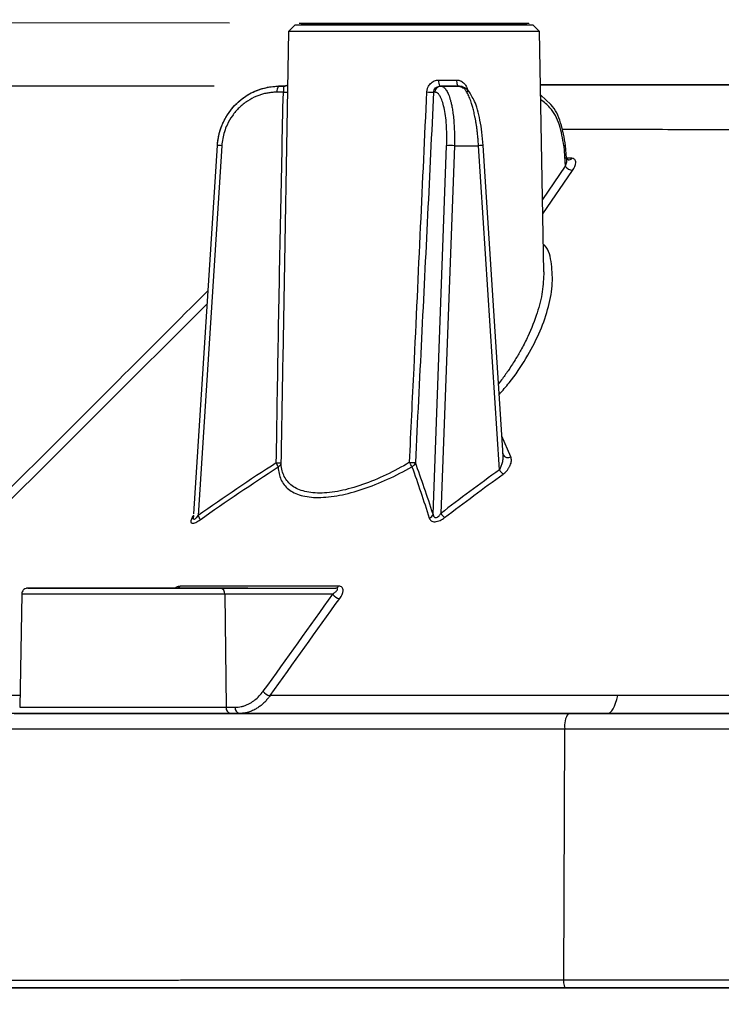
# Model space of a CAD drawing. Header units: millimetres. Extents: x 13 to 546, y 13 to 419.
# Tile 4 of 41: x 148 to 174, y 88 to 124. Entities that reach past the tile are written whole.
import ezdxf

# ---------------------------------------------------------------- set-up
doc = ezdxf.new("R2010")
doc.units = ezdxf.units.MM
doc.header["$LTSCALE"] = 2
doc.layers.add('DIMENSIONS', color=140, linetype='Continuous', lineweight=25)
doc.styles.add('SLDTEXTSTYLE0', font='TXT', dxfattribs={"width": 0.7})
doc.dimstyles.new('SLDDIMSTYLE0', dxfattribs={"dimtxt": 4.316016, "dimasz": 6.604, "dimexe": 0, "dimexo": 0.0625, "dimgap": 1.079004, "dimtad": 0, "dimtih": 1, "dimtoh": 1, "dimlfac": 0.875, "dimrnd": 1e-09, "dimzin": 12, "dimdsep": 46, "dimtxsty": 'SLDTEXTSTYLE0', "dimsah": 1, "dimcen": 0.09, "dimadec": 0, "dimazin": 3, "dimtfac": 1, "dimtofl": 0, "dimtmove": 0, "dimatfit": 3, "dimfxl": 0, "dimfrac": 2, "dimtolj": 1, "dimtzin": 12, "dimarcsym": 0})
doc.dimstyles.new('SLDDIMSTYLE1', dxfattribs={"dimtxt": 4.316016, "dimasz": 6.604, "dimexe": 0, "dimexo": 0.0625, "dimgap": 1.079004, "dimtad": 0, "dimtih": 1, "dimtoh": 1, "dimlfac": 0.875, "dimrnd": 1e-09, "dimzin": 12, "dimdsep": 46, "dimtxsty": 'SLDTEXTSTYLE0', "dimsah": 1, "dimcen": 0.09, "dimadec": 0, "dimazin": 3, "dimtfac": 1, "dimtmove": 0, "dimatfit": 0, "dimfxl": 0, "dimfrac": 2, "dimtolj": 1, "dimtzin": 12, "dimarcsym": 0})

# ---------------------------------------------------------------- blocks, each defined once
blk = doc.blocks.new('_D')
at = {"layer": 'DIMENSIONS'}
for p, q in [((155.629, 123.491), (75.18, 123.615)), ((81.53, 123.605), (81.515, 113.763)), ((75.09, 105.937), (73.641, 105.937)), ((73.641, 105.937), (73.641, 99.077)), ((87.915, 105.937), (89.365, 105.937)), ((89.365, 105.937), (89.365, 99.077)), ((73.641, 99.077), (75.09, 99.077)), ((89.365, 99.077), (87.915, 99.077)), ((81.476, 88.416), (81.491, 98.111)), ((133.605, 88.336), (75.126, 88.426))]:
    blk.add_line(p, q, dxfattribs=at)
for points in [[(81.53, 123.605), (80.504, 117.003), (82.536, 117)], [(81.476, 88.416), (82.502, 95.018), (80.47, 95.022)]]:
    blk.add_solid(points, dxfattribs=at)
at = {"layer": 'DIMENSIONS', "char_height": 4.2333, "attachment_point": 1, "style": 'SLDTEXTSTYLE0'}
for s, insert in [('30.8', (75.09, 112.36)), ('1.21', (75.09, 104.534))]:
    blk.add_mtext(s, dxfattribs=dict(at, insert=insert))
blk = doc.blocks.new('_D_1')
at = {"layer": 'DIMENSIONS'}
for p, q in [((126.233, 98.332), (126.233, 111.032)), ((174.907, 98.332), (119.883, 98.332)), ((174.907, 88.332), (119.883, 88.332)), ((126.233, 70.658), (126.233, 88.332)), ((98.388, 70.658), (96.938, 70.658)), ((96.938, 70.658), (96.938, 63.799)), ((111.213, 70.658), (112.662, 70.658)), ((112.662, 70.658), (112.662, 63.799)), ((118.994, 70.658), (126.233, 70.658)), ((96.938, 63.799), (98.388, 63.799)), ((112.662, 63.799), (111.213, 63.799))]:
    blk.add_line(p, q, dxfattribs=at)
for points in [[(126.233, 98.332), (127.249, 104.936), (125.217, 104.936)], [(126.233, 88.332), (125.217, 81.728), (127.249, 81.728)]]:
    blk.add_solid(points, dxfattribs=at)
at = {"layer": 'DIMENSIONS', "char_height": 4.2333, "attachment_point": 1, "style": 'SLDTEXTSTYLE0'}
for s, insert in [('8.8', (100.183, 77.082)), ('0.34', (98.388, 69.256))]:
    blk.add_mtext(s, dxfattribs=dict(at, insert=insert))
blk = doc.blocks.new('_D_2')
at = {"layer": 'DIMENSIONS'}
for p, q in [((155.071, 121.189), (97.789, 121.189)), ((104.139, 121.189), (104.139, 113.763)), ((97.726, 105.937), (96.277, 105.937)), ((96.277, 105.937), (96.277, 99.077)), ((110.551, 105.937), (112.001, 105.937)), ((112.001, 105.937), (112.001, 99.077)), ((96.277, 99.077), (97.726, 99.077)), ((112.001, 99.077), (110.551, 99.077)), ((104.139, 88.332), (104.139, 98.111)), ((133.602, 88.332), (97.789, 88.332))]:
    blk.add_line(p, q, dxfattribs=at)
for points in [[(104.139, 121.189), (103.123, 114.585), (105.155, 114.585)], [(104.139, 88.332), (105.155, 94.936), (103.123, 94.936)]]:
    blk.add_solid(points, dxfattribs=at)
at = {"layer": 'DIMENSIONS', "char_height": 4.2333, "attachment_point": 1, "style": 'SLDTEXTSTYLE0'}
for s, insert in [('28.7', (97.726, 112.36)), ('1.13', (97.726, 104.534))]:
    blk.add_mtext(s, dxfattribs=dict(at, insert=insert))

msp = doc.modelspace()

# ---------------------------------------------------------------- linework, layer by layer
for p, q in [((157.778, 123.189), (157.57, 111.253)), ((158.008, 123.411), (157.778, 123.189)), ((158.008, 123.411), (157.778, 123.19)), ((157.778, 123.19), (157.778, 123.189)), ((157.779, 123.19), (157.778, 123.19)), ((166.931, 123.189), (166.702, 123.411)), ((166.931, 123.19), (166.702, 123.411)), ((166.931, 123.19), (166.93, 123.19)), ((166.931, 123.189), (166.931, 123.19)), ((167.084, 114.426), (166.931, 123.189)), ((157.594, 120.973), (157.363, 120.973)), ((157.605, 121.19), (157.422, 121.19)), ((157.422, 121.19), (157.609, 121.19)), ((157.609, 121.189), (157.422, 121.189)), ((157.422, 121.189), (157.605, 121.189)), ((157.605, 121.189), (157.609, 121.189)), ((157.65, 121.193), (157.609, 121.189)), ((163.112, 120.972), (163.067, 120.972)), ((163.333, 121.189), (163.299, 121.189)), ((164.018, 121.189), (163.333, 121.189)), ((163.983, 121.189), (164.018, 121.189)), ((169.783, 121.247), (169.783, 121.247)), ((169.783, 121.247), (169.783, 121.247)), ((169.783, 121.247), (169.99, 121.247)), ((167.335, 120.52), (166.971, 120.869)), ((155.183, 119.026), (154.322, 105.613)), ((155.352, 119.023), (154.487, 105.543)), ((163.048, 105.6), (163.545, 119.023)), ((163.825, 119.023), (163.328, 105.621)), ((163.825, 119.023), (164.707, 119.023)), ((165.466, 107.205), (164.707, 119.023)), ((165.601, 107.735), (164.876, 119.026)), ((167.812, 119.023), (167.867, 118.273)), ((167.912, 118.572), (167.878, 119.028)), ((168.105, 118.567), (167.872, 118.565)), ((167.867, 118.273), (167.038, 117.064)), ((167.047, 116.537), (168.134, 118.122)), ((165.881, 107.685), (165.556, 108.435)), ((165.619, 107.723), (165.611, 107.719)), ((154.293, 105.531), (154.243, 105.411)), ((154.313, 105.473), (154.313, 105.473)), ((148.062, 102.679), (147.99, 98.556)), ((148.358, 102.903), (148.292, 102.903)), ((153.706, 102.903), (149.492, 102.903)), ((155.297, 102.903), (159.511, 102.903)), ((155.459, 102.679), (155.51, 98.556)), ((159.391, 102.679), (155.459, 102.679)), ((155.51, 98.556), (155.835, 98.556)), ((155.671, 98.332), (155.997, 98.332)), ((167.815, 88.62), (167.851, 97.77))]:
    msp.add_line(p, q)
at = {"flags": 128}
for points in [[(166.931, 123.189), (166.853, 123.189), (166.622, 123.189), (166.245, 123.189), (165.737, 123.189), (165.112, 123.189), (164.394, 123.189), (163.607, 123.189), (162.777, 123.189), (161.932, 123.189), (161.102, 123.189), (160.315, 123.189), (159.597, 123.189), (158.973, 123.189), (158.464, 123.189), (158.087, 123.189), (157.856, 123.189), (157.778, 123.189), (157.778, 123.189)], [(162.198, 123.411), (161.532, 123.411), (160.739, 123.411), (160.004, 123.411), (159.355, 123.411), (158.814, 123.411), (158.4, 123.411), (158.13, 123.411), (158.012, 123.411), (158.008, 123.411)], [(162.777, 123.411), (162.355, 123.411), (162.198, 123.411)], [(166.702, 123.411), (166.697, 123.411), (166.579, 123.411), (166.309, 123.411), (165.896, 123.411), (165.354, 123.411), (164.705, 123.411), (163.97, 123.411), (163.177, 123.411), (162.777, 123.411)], [(163.255, 121.414), (163.337, 121.414), (163.42, 121.414), (163.502, 121.414), (163.584, 121.414), (163.665, 121.414), (163.746, 121.414), (163.826, 121.414), (163.906, 121.414)], [(163.906, 121.414), (163.907, 121.37), (163.912, 121.327), (163.919, 121.289), (163.929, 121.255), (163.94, 121.227), (163.954, 121.206), (163.968, 121.193), (163.983, 121.189)], [(167.878, 119.028), (167.874, 119.028), (167.861, 119.027), (167.84, 119.025), (167.812, 119.023)], [(154.813, 113.254), (150.848, 109.301), (140.532, 99.017)], [(154.813, 113.254), (150.848, 109.301), (140.535, 99.021)], [(155.459, 102.679), (154.802, 102.679), (154.053, 102.679), (153.24, 102.679), (152.395, 102.679), (151.549, 102.679), (150.737, 102.679), (149.987, 102.679), (149.331, 102.679), (148.792, 102.679), (148.391, 102.679), (148.145, 102.679), (148.062, 102.679)], [(169.416, 98.332), (169.467, 98.343), (169.517, 98.374), (169.566, 98.427), (169.613, 98.501), (169.659, 98.594), (169.702, 98.706), (169.743, 98.836), (169.781, 98.982)], [(147.99, 98.556), (147.99, 98.556), (148.074, 98.556), (148.325, 98.556), (148.732, 98.556), (149.28, 98.556), (149.947, 98.556), (150.709, 98.556), (151.535, 98.556), (152.395, 98.556), (153.254, 98.556), (154.081, 98.556), (154.842, 98.556), (155.51, 98.556)], [(136.4, 97.771), (137.071, 97.771), (137.895, 97.771), (138.87, 97.771), (139.992, 97.771), (141.257, 97.77), (142.66, 97.77), (144.195, 97.77), (145.857, 97.77), (147.64, 97.77), (149.536, 97.77), (151.539, 97.77), (153.64, 97.77), (155.832, 97.77), (158.107, 97.77), (160.455, 97.77), (162.868, 97.77), (165.336, 97.77), (167.851, 97.77)], [(167.851, 97.77), (173.287, 97.77), (178.757, 97.77), (184.255, 97.77), (189.777, 97.77), (195.316, 97.77), (200.869, 97.77), (206.43, 97.77), (211.993, 97.77), (217.554, 97.77), (223.107, 97.77), (228.647, 97.77), (234.168, 97.77), (239.667, 97.77), (245.136, 97.77), (250.572, 97.77)]]:
    msp.add_lwpolyline(points, dxfattribs=at)
for centre, radius, start, end in [((163.574, 121.36), 0.324, 170.5377, 211.951), ((157.613, 121.021), 0.255, 138.6484, 190.8404), ((157.633, 122.913), 1.941, 268.8387, 273.1466), ((157.608, 121.412), 0.222, 270.071, 307.7149), ((157.608, 121.412), 0.223, 291.6001, 307.6678), ((163.097, 125.593), 4.62, 266.6138, 269.638), ((163.336, 120.965), 0.224, 90.9416, 178.0435), ((164.017, 120.972), 0.217, 47.5964, 89.8481), ((155.255, 118.215), 0.814, 83.132, 95.0512), ((163.685, 117.195), 1.833, 85.626, 94.3735), ((164.81, 117.881), 1.147, 86.6812, 95.1356), ((167.99, 118.638), 0.135, 260.3738, 328.3653), ((168.169, 118.493), 0.373, 216.107, 264.6994), ((165.777, 107.87), 0.213, 213.6916, 299.4128), ((166.059, 107.592), 0.708, 213.13, 229.5224), ((154.05, 105.23), 0.538, 17.4865, 35.6271), ((162.826, 105.662), 0.231, 292.2884, 344.4101), ((163.908, 106.021), 0.704, 214.5477, 231.4786), ((154.179, 105.549), 0.152, 295.1174, 333.9831), ((153.702, 103.069), 0.166, 271.4864, 322.5748), ((155.258, 102.704), 0.203, 352.7, 78.7741), ((159.708, 102.902), 0.388, 215.1965, 260.9528), ((159.501, 103.022), 0.119, 274.8281, 333.2856), ((157.169, 99.365), 0.387, 215.2058, 261.3293), ((155.711, 98.531), 0.203, 172.7, 258.7741), ((156.036, 98.531), 0.203, 172.7, 258.7741), ((168.562, 97.901), 0.723, 143.4751, 190.4406)]:
    msp.add_arc(centre, radius, start, end)
for points, knots in [([(162.355, 123.475), (162.08, 123.475), (161.532, 123.475), (160.741, 123.475), (160.013, 123.475), (159.374, 123.475), (158.851, 123.475), (158.457, 123.475), (158.232, 123.475), (158.139, 123.475), (158.167, 123.475), (158.168, 123.475)], [0, 0, 0, 0, 0.124734, 0.249468, 0.374202, 0.498936, 0.62367, 0.748404, 0.873138, 0.997872, 1, 1, 1, 1]), ([(159.926, 123.476), (159.962, 123.476), (160.035, 123.476), (160.598, 123.476), (161.354, 123.476), (161.937, 123.476), (162.202, 123.476)], [0, 0, 0, 0, 0.2606907, 0.5213814, 0.7820721, 1, 1, 1, 1]), ([(162.355, 123.475), (162.507, 123.475), (162.812, 123.475), (163.266, 123.475), (163.698, 123.475), (164.083, 123.475), (164.399, 123.475), (164.622, 123.475), (164.755, 123.475), (164.797, 123.475), (164.755, 123.475), (164.622, 123.475), (164.399, 123.475), (164.084, 123.475), (163.698, 123.475), (163.266, 123.475), (162.813, 123.475), (162.355, 123.475), (161.897, 123.475), (161.443, 123.475), (161.011, 123.475), (160.626, 123.475), (160.31, 123.475), (160.087, 123.475), (159.954, 123.475), (159.912, 123.475), (159.954, 123.475), (160.087, 123.475), (160.31, 123.475), (160.626, 123.475), (161.011, 123.475), (161.443, 123.475), (161.897, 123.475), (162.202, 123.475), (162.355, 123.475)], [0, 0, 0, 0, 0.029991, 0.060002, 0.092481, 0.125, 0.157479, 0.189998, 0.219979, 0.25, 0.279981, 0.310002, 0.342481, 0.375, 0.407479, 0.439998, 0.469979, 0.5, 0.529981, 0.560002, 0.592481, 0.625, 0.657479, 0.689998, 0.719979, 0.75, 0.779981, 0.810002, 0.842481, 0.875, 0.907479, 0.939998, 0.969989, 1, 1, 1, 1]), ([(166.541, 123.475), (166.542, 123.475), (166.57, 123.475), (166.477, 123.475), (166.252, 123.475), (165.859, 123.475), (165.335, 123.475), (164.696, 123.475), (163.968, 123.475), (163.177, 123.475), (162.629, 123.475), (162.355, 123.475)], [0, 0, 0, 0, 0.002141, 0.126874, 0.251606, 0.376338, 0.501071, 0.625803, 0.750535, 0.875268, 1, 1, 1, 1]), ([(162.507, 123.476), (162.772, 123.476), (163.355, 123.476), (164.111, 123.476), (164.674, 123.476), (164.747, 123.476), (164.783, 123.476)], [0, 0, 0, 0, 0.217928, 0.478619, 0.739309, 1, 1, 1, 1]), ([(162.824, 120.98), (162.825, 121), (162.828, 121.038), (162.842, 121.094), (162.875, 121.184), (162.934, 121.272), (163.021, 121.344), (163.094, 121.383), (163.173, 121.409), (163.228, 121.412), (163.255, 121.414)], [0, 0, 0, 0, 0.085114, 0.170019, 0.256023, 0.506936, 0.630626, 0.754885, 0.878405, 1, 1, 1, 1]), ([(163.906, 121.414), (163.923, 121.413), (163.958, 121.412), (164.009, 121.4), (164.066, 121.379), (164.128, 121.344), (164.209, 121.272), (164.269, 121.176), (164.305, 121.067), (164.31, 121.009), (164.313, 120.98)], [0, 0, 0, 0, 0.081149, 0.162415, 0.245234, 0.369186, 0.492875, 0.744094, 0.872687, 1, 1, 1, 1]), ([(155.191, 119.024), (155.209, 119.313), (155.28, 119.598), (155.521, 120.124), (155.689, 120.363), (156.1, 120.761), (156.341, 120.92), (156.863, 121.134), (157.142, 121.19), (157.422, 121.19)], [0, 0, 0, 0, 0.25, 0.25, 0.5, 0.5, 0.75, 0.75, 1, 1, 1, 1]), ([(155.191, 119.023), (155.195, 119.079), (155.204, 119.188), (155.232, 119.348), (155.268, 119.501), (155.313, 119.645), (155.364, 119.78), (155.421, 119.907), (155.483, 120.025), (155.547, 120.135), (155.615, 120.236), (155.684, 120.329), (155.754, 120.413), (155.824, 120.491), (155.941, 120.609), (156.116, 120.758), (156.36, 120.917), (156.618, 121.04), (156.884, 121.126), (157.153, 121.179), (157.333, 121.186), (157.422, 121.189)], [0, 0, 0, 0, 0.048338, 0.095034, 0.140088, 0.183499, 0.225269, 0.265396, 0.303881, 0.340723, 0.375924, 0.409482, 0.441397, 0.471671, 0.500302, 0.587142, 0.672556, 0.756546, 0.839115, 0.920266, 1, 1, 1, 1]), ([(157.363, 120.973), (157.312, 120.971), (157.212, 120.969), (157.061, 120.951), (156.913, 120.922), (156.767, 120.881), (156.553, 120.802), (156.28, 120.659), (155.98, 120.416), (155.726, 120.121), (155.553, 119.819), (155.443, 119.536), (155.378, 119.283), (155.361, 119.11), (155.352, 119.023)], [0, 0, 0, 0, 0.050262, 0.100105, 0.149819, 0.199698, 0.250033, 0.374819, 0.499837, 0.624684, 0.749765, 0.833351, 0.916311, 1, 1, 1, 1]), ([(157.338, 107.466), (157.362, 108.974), (157.411, 111.984), (157.497, 116.486), (157.561, 119.48), (157.594, 120.973)], [0, 0, 0, 0, 0.335061, 0.668394, 1, 1, 1, 1]), ([(157.609, 121.189), (157.601, 121.189), (157.598, 121.166), (157.595, 121.087), (157.595, 121.031), (157.594, 120.973)], [0, 0, 0, 0, 0.5, 0.5, 1, 1, 1, 1]), ([(157.744, 121.229), (157.742, 121.228), (157.737, 121.226), (157.726, 121.222), (157.697, 121.206), (157.665, 121.197), (157.649, 121.193)], [0, 0, 0, 0, 0.120822, 0.223305, 0.608931, 1, 1, 1, 1]), ([(162.355, 110.912), (162.436, 112.632), (162.594, 115.988), (162.748, 119.344), (162.824, 120.98)], [0, 0, 0, 0, 0.512362, 1, 1, 1, 1]), ([(163.067, 120.972), (162.995, 119.481), (162.85, 116.49), (162.629, 111.991), (162.479, 108.983), (162.404, 107.476)], [0, 0, 0, 0, 0.331554, 0.664887, 1, 1, 1, 1]), ([(163.067, 120.972), (163.07, 121.031), (163.097, 121.087), (163.183, 121.166), (163.241, 121.189), (163.299, 121.189)], [0, 0, 0, 0, 0.5, 0.5, 1, 1, 1, 1]), ([(163.545, 119.023), (163.547, 119.075), (163.55, 119.179), (163.551, 119.333), (163.549, 119.484), (163.544, 119.633), (163.532, 119.849), (163.505, 120.121), (163.453, 120.416), (163.385, 120.659), (163.313, 120.818), (163.243, 120.912), (163.179, 120.963), (163.135, 120.969), (163.112, 120.972)], [0, 0, 0, 0, 0.050331, 0.100239, 0.150015, 0.199951, 0.250337, 0.375215, 0.500266, 0.625081, 0.75007, 0.833567, 0.916424, 1, 1, 1, 1]), ([(163.299, 121.189), (163.357, 121.189), (163.473, 121.189), (163.645, 121.189), (163.815, 121.189), (163.927, 121.189), (163.983, 121.189)], [0, 0, 0, 0, 0.2501686, 0.5, 0.7498314, 1, 1, 1, 1]), ([(163.333, 121.189), (163.347, 121.188), (163.376, 121.186), (163.418, 121.167), (163.459, 121.136), (163.5, 121.093), (163.54, 121.036), (163.578, 120.967), (163.615, 120.885), (163.65, 120.79), (163.682, 120.682), (163.714, 120.554), (163.746, 120.397), (163.776, 120.199), (163.803, 119.963), (163.822, 119.686), (163.832, 119.369), (163.827, 119.141), (163.825, 119.023)], [0, 0, 0, 0, 0.0476928, 0.0958957, 0.1446092, 0.1938339, 0.2435703, 0.2938189, 0.3445803, 0.3958549, 0.4476432, 0.4999457, 0.564041, 0.6358379, 0.7153347, 0.8025291, 0.8974185, 1, 1, 1, 1]), ([(163.983, 121.189), (164.009, 121.186), (164.061, 121.179), (164.116, 121.145), (164.134, 121.114), (164.138, 121.107)], [0, 0, 0, 0, 0.431743, 0.873063, 1, 1, 1, 1]), ([(164.707, 119.023), (164.704, 119.079), (164.696, 119.188), (164.682, 119.348), (164.666, 119.5), (164.648, 119.644), (164.629, 119.78), (164.608, 119.907), (164.587, 120.025), (164.565, 120.135), (164.542, 120.236), (164.52, 120.329), (164.498, 120.413), (164.475, 120.491), (164.439, 120.609), (164.386, 120.758), (164.314, 120.917), (164.239, 121.04), (164.165, 121.126), (164.09, 121.179), (164.042, 121.186), (164.018, 121.189)], [0, 0, 0, 0, 0.048338, 0.095034, 0.140088, 0.183499, 0.225269, 0.265396, 0.303881, 0.340723, 0.375924, 0.409482, 0.441397, 0.471671, 0.500302, 0.587142, 0.672556, 0.756546, 0.839115, 0.920266, 1, 1, 1, 1]), ([(164.53, 120.692), (164.464, 120.828), (164.329, 121.104), (164.148, 121.158), (164.057, 121.185)], [0, 0, 0, 0, 0.494473, 1, 1, 1, 1]), ([(166.965, 121.247), (167.408, 121.247), (167.937, 121.247), (168.708, 121.247), (169.035, 121.247), (169.37, 121.247), (169.845, 121.247), (170.364, 121.247), (170.987, 121.247), (171.949, 121.247), (173.467, 121.247), (175.651, 121.247), (177.999, 121.247), (180.351, 121.247), (182.713, 121.247), (185.077, 121.247), (189.367, 121.247), (195.612, 121.247), (203.824, 121.247), (212.033, 121.247), (219.302, 121.247), (225.634, 121.247), (231.058, 121.247), (235.334, 121.247), (238.48, 121.247), (240.492, 121.247), (242.5, 121.247), (244.503, 121.247), (246.01, 121.247), (247.056, 121.247), (247.974, 121.247), (248.593, 121.247), (248.992, 121.247), (249.168, 121.247), (249.301, 121.247), (250.073, 121.247), (250.889, 121.247), (251.392, 121.247), (251.458, 121.247)], [0, 0, 0, 0, 0.066099, 0.078891, 0.091679, 0.104503, 0.114281, 0.123686, 0.133282, 0.142864, 0.161914, 0.184257, 0.206726, 0.229166, 0.251687, 0.274097, 0.296392, 0.373271, 0.449934, 0.526149, 0.60224, 0.653013, 0.703854, 0.755249, 0.774458, 0.793683, 0.81289, 0.832137, 0.85163, 0.861294, 0.871042, 0.890405, 0.895394, 0.900186, 0.904818, 0.909956, 0.988083, 1, 1, 1, 1]), ([(251.458, 121.246), (251.278, 121.246), (250.898, 121.246), (250.346, 121.246), (249.998, 121.246), (249.888, 121.246), (249.776, 121.246), (249.663, 121.246), (249.549, 121.246), (249.415, 121.246), (249.239, 121.246), (248.926, 121.246), (248.418, 121.246), (247.595, 121.246), (246.572, 121.246), (245.418, 121.246), (244.104, 121.246), (242.257, 121.246), (240.01, 121.246), (237.75, 121.246), (235.479, 121.246), (233.203, 121.246), (229.907, 121.246), (225.58, 121.246), (219.284, 121.246), (212.033, 121.246), (203.824, 121.246), (195.611, 121.246), (187.433, 121.246), (181.69, 121.246), (178.338, 121.246), (177.329, 121.246), (176.309, 121.246), (175.306, 121.246), (174.323, 121.246), (173.4, 121.246), (172.515, 121.246), (171.708, 121.246), (170.986, 121.246), (170.155, 121.246), (169.363, 121.246), (168.877, 121.246), (167.98, 121.246), (167.407, 121.246), (166.965, 121.246)], [0, 0, 0, 0, 0.030785, 0.064613, 0.069047, 0.073482, 0.077918, 0.082355, 0.086793, 0.091233, 0.097585, 0.107399, 0.118998, 0.130114, 0.149239, 0.158955, 0.16896, 0.190479, 0.211964, 0.233459, 0.255049, 0.276651, 0.298079, 0.348342, 0.39854, 0.474527, 0.550637, 0.627195, 0.703969, 0.78062, 0.79029, 0.7999, 0.809506, 0.819615, 0.828604, 0.838352, 0.84794, 0.857366, 0.866932, 0.876517, 0.895644, 0.914594, 0.933991, 1, 1, 1, 1]), ([(173.552, 121.247), (172.287, 121.247), (171.348, 121.247), (170.096, 121.247), (169.783, 121.247), (169.783, 121.247)], [0, 0, 0, 0, 0.5, 0.5, 1, 1, 1, 1]), ([(169.99, 121.247), (169.998, 121.247), (170.077, 121.247), (170.681, 121.246), (171.795, 121.246), (172.966, 121.246), (173.552, 121.246)], [0, 0, 0, 0, 0.037865, 0.35713, 0.678566, 1, 1, 1, 1]), ([(164.876, 119.026), (164.863, 119.19), (164.836, 119.511), (164.739, 120.076), (164.642, 120.511), (164.541, 120.675), (164.53, 120.692)], [0, 0, 0, 0, 0.2541856, 0.4967998, 0.9467267, 1, 1, 1, 1]), ([(167.812, 119.023), (167.771, 119.28), (167.691, 119.793), (167.373, 120.398), (167.091, 120.612), (166.974, 120.701)], [0, 0, 0, 0, 0.370453, 0.740763, 1, 1, 1, 1]), ([(167.878, 119.028), (167.831, 119.308), (167.741, 119.844), (167.507, 120.356), (167.339, 120.516), (167.335, 120.52)], [0, 0, 0, 0, 0.516009, 0.989117, 1, 1, 1, 1]), ([(167.75, 119.62), (168.021, 119.62), (168.644, 119.62), (169.813, 119.62), (171.228, 119.62), (172.494, 119.618), (173.404, 119.616), (173.817, 119.616), (174.054, 119.617), (174.174, 119.619), (174.244, 119.619)], [0, 0, 0, 0, 0.161535, 0.371618, 0.581563, 0.80714, 0.905642, 0.952583, 0.972616, 1, 1, 1, 1]), ([(167.91, 118.565), (167.911, 118.561), (167.929, 118.477), (167.898, 118.373), (167.867, 118.273)], [0, 0, 0, 0, 0.0463, 1, 1, 1, 1]), ([(167.97, 118.504), (167.949, 118.519), (167.919, 118.541), (167.913, 118.571), (167.913, 118.568), (167.913, 118.568)], [0, 0, 0, 0, 0.629544, 0.906433, 1, 1, 1, 1]), ([(168.134, 118.122), (168.203, 118.222), (168.244, 118.323), (168.248, 118.449), (168.239, 118.488), (168.193, 118.546), (168.155, 118.565), (168.105, 118.567)], [0, 0, 0, 0, 0.5, 0.5, 0.75, 0.75, 1, 1, 1, 1]), ([(165.458, 109.959), (165.583, 110.1), (165.961, 110.529), (166.451, 111.271), (166.93, 112.167), (167.25, 113.055), (167.423, 113.923), (167.379, 114.709), (167.278, 115.252), (167.082, 115.421), (167.066, 115.435)], [0, 0, 0, 0, 0.074454, 0.226779, 0.37839, 0.52998, 0.683011, 0.834664, 0.98664, 1, 1, 1, 1]), ([(167.084, 114.426), (167.074, 114.188), (167.055, 113.707), (166.853, 112.912), (166.579, 112.211), (166.295, 111.652), (166.061, 111.247), (165.828, 110.883), (165.613, 110.577), (165.481, 110.408), (165.433, 110.346)], [0, 0, 0, 0, 0.185823, 0.374523, 0.582995, 0.691961, 0.776968, 0.874909, 0.954841, 1, 1, 1, 1]), ([(141.893, 100.785), (145.123, 104.015), (149.443, 108.335), (153.762, 112.654), (154.852, 113.744)], [0, 0, 0, 0, 0.74777, 1, 1, 1, 1]), ([(165.466, 107.205), (165.476, 107.221), (165.498, 107.255), (165.525, 107.312), (165.549, 107.374), (165.57, 107.443), (165.594, 107.546), (165.604, 107.658), (165.601, 107.764), (165.591, 107.814), (165.587, 107.837)], [0, 0, 0, 0, 0.078501, 0.169364, 0.272882, 0.368934, 0.492442, 0.750361, 0.888085, 1, 1, 1, 1]), ([(165.599, 107.054), (165.619, 107.069), (165.66, 107.1), (165.713, 107.151), (165.767, 107.213), (165.808, 107.273), (165.835, 107.321), (165.847, 107.346), (165.852, 107.356), (165.854, 107.36), (165.854, 107.36), (165.854, 107.36), (165.854, 107.36), (165.854, 107.36), (165.854, 107.36), (165.854, 107.36), (165.854, 107.36), (165.854, 107.36), (165.854, 107.36), (165.854, 107.36), (165.854, 107.36), (165.854, 107.36), (165.854, 107.36), (165.854, 107.36), (165.854, 107.36), (165.854, 107.36), (165.854, 107.36), (165.854, 107.36), (165.854, 107.36), (165.854, 107.36), (165.854, 107.36), (165.854, 107.36), (165.854, 107.36), (165.854, 107.36), (165.854, 107.36), (165.854, 107.36), (165.854, 107.36), (165.854, 107.36), (165.854, 107.361), (165.855, 107.361), (165.855, 107.363), (165.856, 107.366), (165.858, 107.368), (165.871, 107.399), (165.892, 107.457), (165.906, 107.54), (165.904, 107.607), (165.893, 107.654), (165.885, 107.677), (165.881, 107.685)], [0, 0, 0, 0, 0.083403, 0.166276, 0.249244, 0.374022, 0.436681, 0.46803, 0.4837, 0.483761, 0.483792, 0.483823, 0.483854, 0.483885, 0.483916, 0.483947, 0.483978, 0.484009, 0.484041, 0.484071, 0.484103, 0.484134, 0.484166, 0.484196, 0.484229, 0.484259, 0.484293, 0.484322, 0.484356, 0.484386, 0.48442, 0.484449, 0.484484, 0.484513, 0.484546, 0.484577, 0.48461, 0.484641, 0.484705, 0.485753, 0.487942, 0.4924, 0.496424, 0.499364, 0.631314, 0.756927, 0.878843, 0.954884, 1, 1, 1, 1]), ([(157.338, 107.466), (157.382, 107.466), (157.426, 107.466), (157.489, 107.469), (157.505, 107.471), (157.507, 107.474)], [0, 0, 0, 0, 0.5, 0.5, 1, 1, 1, 1]), ([(157.406, 107.314), (157.403, 107.33), (157.395, 107.352), (157.371, 107.406), (157.355, 107.436), (157.338, 107.466)], [0, 0, 0, 0, 0.5, 0.5, 1, 1, 1, 1]), ([(157.507, 107.474), (157.506, 107.444), (157.496, 107.412), (157.461, 107.355), (157.435, 107.331), (157.406, 107.314)], [0, 0, 0, 0, 0.5, 0.5, 1, 1, 1, 1]), ([(157.406, 107.314), (157.413, 107.147), (157.446, 106.995), (157.569, 106.724), (157.661, 106.603), (157.904, 106.408), (158.055, 106.332), (158.422, 106.229), (158.635, 106.203), (159.107, 106.204), (159.371, 106.232), (159.917, 106.336), (160.202, 106.413), (161.093, 106.711), (161.696, 106.99), (162.28, 107.324)], [0, 0, 0, 0, 0.125, 0.125, 0.25, 0.25, 0.375, 0.375, 0.5, 0.5, 0.625, 0.625, 0.75, 0.75, 1, 1, 1, 1]), ([(162.191, 107.484), (161.631, 107.149), (161.053, 106.87), (160.198, 106.572), (159.924, 106.496), (159.4, 106.392), (159.146, 106.364), (158.692, 106.362), (158.488, 106.388), (158.135, 106.492), (157.989, 106.567), (157.755, 106.762), (157.666, 106.883), (157.547, 107.155), (157.515, 107.307), (157.507, 107.474)], [0, 0, 0, 0, 0.25, 0.25, 0.375, 0.375, 0.5, 0.5, 0.625, 0.625, 0.75, 0.75, 0.875, 0.875, 1, 1, 1, 1]), ([(162.28, 107.324), (162.271, 107.341), (162.258, 107.365), (162.227, 107.422), (162.209, 107.453), (162.191, 107.484)], [0, 0, 0, 0, 0.5, 0.5, 1, 1, 1, 1]), ([(162.191, 107.484), (162.237, 107.481), (162.286, 107.479), (162.365, 107.476), (162.393, 107.476), (162.404, 107.476)], [0, 0, 0, 0, 0.5, 0.5, 1, 1, 1, 1]), ([(162.404, 107.476), (162.398, 107.446), (162.383, 107.416), (162.34, 107.362), (162.311, 107.34), (162.28, 107.324)], [0, 0, 0, 0, 0.5, 0.5, 1, 1, 1, 1]), ([(154.314, 105.482), (154.313, 105.458), (154.313, 105.415), (154.353, 105.405), (154.397, 105.436), (154.441, 105.482), (154.47, 105.521), (154.487, 105.543)], [0, 0, 0, 0, 0.265838, 0.467115, 0.60586, 0.780452, 1, 1, 1, 1]), ([(154.327, 105.563), (154.323, 105.548), (154.317, 105.52), (154.315, 105.494), (154.314, 105.482)], [0, 0, 0, 0, 0.535538, 1, 1, 1, 1]), ([(163.048, 105.6), (163.055, 105.563), (163.066, 105.5), (163.139, 105.456), (163.213, 105.488), (163.26, 105.531), (163.299, 105.578), (163.318, 105.606), (163.328, 105.621)], [0, 0, 0, 0, 0.294515, 0.488567, 0.617181, 0.784815, 0.884606, 1, 1, 1, 1]), ([(154.243, 105.411), (154.227, 105.373), (154.219, 105.337), (154.227, 105.283), (154.244, 105.265), (154.308, 105.26), (154.355, 105.273), (154.456, 105.321), (154.51, 105.354), (154.563, 105.391)], [0, 0, 0, 0, 0.25, 0.25, 0.5, 0.5, 0.75, 0.75, 1, 1, 1, 1]), ([(162.913, 105.449), (162.925, 105.412), (162.947, 105.378), (163.016, 105.331), (163.065, 105.318), (163.18, 105.323), (163.243, 105.341), (163.363, 105.396), (163.419, 105.431), (163.47, 105.47)], [0, 0, 0, 0, 0.25, 0.25, 0.5, 0.5, 0.75, 0.75, 1, 1, 1, 1]), ([(148.358, 102.903), (148.348, 102.903), (148.308, 102.903), (148.292, 102.903), (148.295, 102.903), (148.289, 102.903), (148.288, 102.903), (148.287, 102.903), (148.275, 102.903), (148.251, 102.901), (148.202, 102.889), (148.144, 102.857), (148.093, 102.797), (148.064, 102.736), (148.065, 102.695), (148.065, 102.681)], [0, 0, 0, 0, 0.1173184, 0.4780591, 0.658377, 0.662007, 0.6643547, 0.6656447, 0.6685024, 0.6983562, 0.7328768, 0.8144124, 0.8827452, 0.9591006, 1, 1, 1, 1]), ([(148.292, 102.903), (148.291, 102.903), (148.264, 102.903), (148.355, 102.903), (148.575, 102.903), (148.961, 102.903), (149.473, 102.903), (150.1, 102.903), (150.814, 102.903), (151.589, 102.903), (152.395, 102.903), (153.201, 102.903), (153.974, 102.903), (154.695, 102.903), (155.097, 102.903), (155.297, 102.903)], [0, 0, 0, 0, 0.0014515, 0.0846639, 0.1678763, 0.2510886, 0.334301, 0.4175134, 0.5007258, 0.5839381, 0.6671505, 0.7503629, 0.8335753, 0.9167876, 1, 1, 1, 1]), ([(149.492, 102.903), (149.312, 102.903), (148.953, 102.903), (148.589, 102.903), (148.388, 102.903), (148.361, 102.903), (148.358, 102.903)], [0, 0, 0, 0, 0.318706, 0.637412, 0.956118, 1, 1, 1, 1]), ([(148.803, 102.903), (148.781, 102.903), (148.655, 102.903), (148.573, 102.903), (148.526, 102.903), (148.519, 102.903), (148.519, 102.903), (148.519, 102.903)], [0, 0, 0, 0, 0.1018619, 0.6118362, 0.8670914, 0.9944816, 1, 1, 1, 1]), ([(148.801, 102.903), (148.805, 102.903), (148.904, 102.903), (149.624, 102.903), (150.863, 102.903), (151.884, 102.903), (152.395, 102.903)], [0, 0, 0, 0, 0.014896, 0.343264, 0.671632, 1, 1, 1, 1]), ([(152.395, 102.903), (151.884, 102.903), (150.863, 102.903), (149.624, 102.903), (148.905, 102.903), (148.806, 102.903), (148.803, 102.903)], [0, 0, 0, 0, 0.329078, 0.658156, 0.987234, 1, 1, 1, 1]), ([(156.269, 102.903), (156.211, 102.903), (156.095, 102.903), (155.2, 102.903), (153.919, 102.903), (152.903, 102.903), (152.395, 102.903)], [0, 0, 0, 0, 0.249185, 0.499456, 0.749728, 1, 1, 1, 1]), ([(152.395, 102.903), (152.901, 102.903), (153.914, 102.903), (155.219, 102.903), (156.024, 102.903), (156.369, 102.903), (156.27, 102.903), (156.269, 102.903)], [0, 0, 0, 0, 0.249729, 0.499458, 0.749186, 0.998915, 1, 1, 1, 1]), ([(153.834, 102.968), (153.81, 102.966), (153.764, 102.96), (153.696, 102.934), (153.657, 102.91), (153.647, 102.903)], [0, 0, 0, 0, 0.425685, 0.851901, 1, 1, 1, 1]), ([(153.706, 102.903), (154.527, 102.903), (155.426, 102.903), (157.385, 102.903), (158.421, 102.903), (159.511, 102.903)], [0, 0, 0, 0, 0.5, 0.5, 1, 1, 1, 1]), ([(159.607, 102.968), (158.523, 102.968), (157.492, 102.968), (155.544, 102.968), (154.65, 102.968), (153.834, 102.968)], [0, 0, 0, 0, 0.5, 0.5, 1, 1, 1, 1]), ([(159.391, 102.679), (159.412, 102.694), (159.451, 102.721), (159.496, 102.761), (159.53, 102.794), (159.556, 102.825), (159.571, 102.856), (159.571, 102.882), (159.552, 102.9), (159.524, 102.902), (159.511, 102.903)], [0, 0, 0, 0, 0.178964, 0.333314, 0.463217, 0.568958, 0.709557, 0.822514, 0.915102, 1, 1, 1, 1]), ([(159.647, 102.519), (159.717, 102.616), (159.766, 102.718), (159.772, 102.851), (159.762, 102.892), (159.708, 102.951), (159.664, 102.968), (159.607, 102.968)], [0, 0, 0, 0, 0.5, 0.5, 0.75, 0.75, 1, 1, 1, 1]), ([(155.835, 98.556), (155.873, 98.558), (155.949, 98.56), (156.062, 98.579), (156.172, 98.609), (156.281, 98.652), (156.411, 98.719), (156.557, 98.819), (156.715, 98.963), (156.807, 99.082), (156.853, 99.142)], [0, 0, 0, 0, 0.100829, 0.200757, 0.300381, 0.4003, 0.501111, 0.667982, 0.833346, 1, 1, 1, 1]), ([(147.997, 98.982), (147.641, 98.982), (146.711, 98.981), (145.565, 98.981), (144.957, 98.982), (144.654, 98.982)], [0, 0, 0, 0, 0.238068, 0.620692, 1, 1, 1, 1]), ([(157.111, 98.982), (157.084, 98.946), (157.03, 98.872), (156.938, 98.769), (156.836, 98.67), (156.723, 98.578), (156.589, 98.49), (156.35, 98.37), (156.143, 98.348), (155.997, 98.332)], [0, 0, 0, 0, 0.089128, 0.183794, 0.2839, 0.38927, 0.499635, 0.645678, 1, 1, 1, 1]), ([(169.781, 98.982), (168.648, 98.982), (167.528, 98.981), (165.865, 98.981), (165.314, 98.981), (164.217, 98.981), (163.672, 98.981), (160.994, 98.982), (158.986, 98.982), (157.111, 98.982)], [0, 0, 0, 0, 0.25, 0.25, 0.375, 0.375, 0.5, 0.5, 1, 1, 1, 1]), ([(200.869, 99), (200.421, 99), (199.507, 98.999), (198.11, 98.998), (196.661, 98.997), (195.16, 98.997), (193.606, 98.996), (192, 98.995), (190.341, 98.993), (188.631, 98.992), (186.636, 98.991), (184.383, 98.99), (181.895, 98.988), (179.429, 98.987), (176.985, 98.986), (174.563, 98.984), (172.163, 98.983), (170.573, 98.983), (169.781, 98.982)], [0, 0, 0, 0, 0.042828, 0.087342, 0.133549, 0.181453, 0.231061, 0.282381, 0.335422, 0.390191, 0.446701, 0.527249, 0.607296, 0.686818, 0.765833, 0.844358, 0.922408, 1, 1, 1, 1]), ([(167.981, 98.332), (164.231, 98.332), (160.603, 98.332), (153.871, 98.332), (150.767, 98.332), (145.32, 98.332), (142.978, 98.332), (139.234, 98.332), (137.833, 98.332), (136.956, 98.332)], [0, 0, 0, 0, 0.25, 0.25, 0.5, 0.5, 0.75, 0.75, 1, 1, 1, 1]), ([(147.811, 98.332), (147.797, 98.332), (147.743, 98.332), (147.99, 98.332), (148.266, 98.332), (148.485, 98.332), (148.937, 98.332), (149.818, 98.332), (151.075, 98.332), (151.948, 98.332), (152.395, 98.332)], [0, 0, 0, 0, 0.065769, 0.251234, 0.313588, 0.337717, 0.435635, 0.64035, 0.815696, 1, 1, 1, 1]), ([(151.548, 98.332), (151.566, 98.332), (151.778, 98.332), (152.07, 98.332), (152.451, 98.332), (152.767, 98.332), (153.015, 98.332), (153.151, 98.332)], [0, 0, 0, 0, 0.034738, 0.420006, 0.528112, 0.74053, 1, 1, 1, 1]), ([(152.395, 98.332), (153.001, 98.332), (153.608, 98.332), (154.728, 98.332), (155.242, 98.332), (155.671, 98.332)], [0, 0, 0, 0, 0.5, 0.5, 1, 1, 1, 1]), ([(155.997, 98.332), (157.98, 98.332), (160.104, 98.332), (162.94, 98.332), (163.518, 98.332), (164.68, 98.332), (165.265, 98.332), (167.028, 98.332), (168.216, 98.332), (169.416, 98.332)], [0, 0, 0, 0, 0.5, 0.5, 0.625, 0.625, 0.75, 0.75, 1, 1, 1, 1]), ([(209.212, 98.332), (202.279, 98.332), (195.347, 98.332), (181.573, 98.332), (174.732, 98.332), (167.981, 98.332)], [0, 0, 0, 0, 0.5, 0.5, 1, 1, 1, 1]), ([(169.416, 98.332), (174.559, 98.332), (179.748, 98.332), (190.218, 98.332), (195.458, 98.332), (200.698, 98.332)], [0, 0, 0, 0, 0.5, 0.5, 1, 1, 1, 1]), ([(136.245, 88.62), (136.3, 88.62), (136.41, 88.62), (136.591, 88.62), (136.782, 88.62), (136.985, 88.62), (137.199, 88.62), (137.424, 88.62), (137.662, 88.62), (137.91, 88.619), (138.169, 88.619), (138.44, 88.619), (138.722, 88.619), (139.015, 88.619), (139.318, 88.619), (139.633, 88.619), (139.958, 88.619), (140.294, 88.619), (140.64, 88.619), (140.997, 88.619), (141.364, 88.619), (141.741, 88.619), (142.129, 88.619), (142.526, 88.619), (142.934, 88.619), (143.351, 88.618), (143.778, 88.618), (144.214, 88.618), (144.66, 88.618), (145.115, 88.618), (145.579, 88.618), (146.053, 88.618), (146.535, 88.618), (147.026, 88.618), (147.525, 88.618), (148.034, 88.618), (148.55, 88.618), (149.075, 88.618), (149.607, 88.618), (150.148, 88.618), (150.696, 88.618), (151.252, 88.618), (151.816, 88.618), (152.386, 88.618), (152.964, 88.618), (153.549, 88.618), (154.14, 88.619), (154.738, 88.619), (155.343, 88.619), (155.953, 88.619), (156.57, 88.619), (157.193, 88.619), (157.822, 88.619), (158.456, 88.619), (159.095, 88.619), (159.74, 88.619), (160.39, 88.619), (161.044, 88.619), (161.703, 88.619), (162.367, 88.619), (163.035, 88.619), (163.707, 88.619), (164.383, 88.62), (165.063, 88.62), (165.746, 88.62), (166.432, 88.62), (167.122, 88.62), (167.584, 88.62), (167.815, 88.62)], [0, 0, 0, 0, 0.015152, 0.030303, 0.045455, 0.060606, 0.075758, 0.090909, 0.106061, 0.121212, 0.136364, 0.151515, 0.166667, 0.181818, 0.19697, 0.212121, 0.227273, 0.242424, 0.257576, 0.272727, 0.287879, 0.30303, 0.318182, 0.333333, 0.348485, 0.363636, 0.378788, 0.393939, 0.409091, 0.424242, 0.439394, 0.454545, 0.469697, 0.484848, 0.5, 0.515152, 0.530303, 0.545455, 0.560606, 0.575758, 0.590909, 0.606061, 0.621212, 0.636364, 0.651515, 0.666667, 0.681818, 0.69697, 0.712121, 0.727273, 0.742424, 0.757576, 0.772727, 0.787879, 0.80303, 0.818182, 0.833333, 0.848485, 0.863636, 0.878788, 0.893939, 0.909091, 0.924242, 0.939394, 0.954545, 0.969697, 0.984848, 1, 1, 1, 1]), ([(136.523, 88.332), (136.943, 88.332), (137.491, 88.332), (138.851, 88.332), (139.663, 88.332), (141.548, 88.332), (142.621, 88.332), (145.005, 88.332), (146.316, 88.332), (149.142, 88.332), (150.656, 88.332), (153.838, 88.332), (155.505, 88.332), (158.939, 88.332), (160.704, 88.332), (164.275, 88.332), (166.081, 88.332), (167.88, 88.332)], [0, 0, 0, 0, 0.125, 0.125, 0.25, 0.25, 0.375, 0.375, 0.5, 0.5, 0.625, 0.625, 0.75, 0.75, 0.875, 0.875, 1, 1, 1, 1]), ([(167.88, 88.332), (167.864, 88.332), (167.846, 88.36), (167.821, 88.473), (167.815, 88.552), (167.815, 88.62)], [0, 0, 0, 0, 0.5, 0.5, 1, 1, 1, 1]), ([(167.815, 88.62), (168.282, 88.62), (169.218, 88.62), (170.624, 88.62), (172.032, 88.619), (173.443, 88.619), (174.856, 88.619), (176.272, 88.619), (177.689, 88.619), (179.108, 88.618), (180.529, 88.618), (181.952, 88.618), (183.377, 88.618), (184.803, 88.618), (186.231, 88.618), (187.661, 88.618), (189.091, 88.618), (190.523, 88.618), (191.956, 88.618), (193.39, 88.618), (194.825, 88.618), (196.262, 88.618), (197.698, 88.618), (199.136, 88.619), (200.574, 88.619), (202.013, 88.619), (203.452, 88.619), (204.892, 88.619), (206.332, 88.619), (207.772, 88.62), (208.732, 88.62), (209.212, 88.62)], [0, 0, 0, 0, 0.034483, 0.068966, 0.103448, 0.137931, 0.172414, 0.206897, 0.241379, 0.275862, 0.310345, 0.344828, 0.37931, 0.413793, 0.448276, 0.482759, 0.517241, 0.551724, 0.586207, 0.62069, 0.655172, 0.689655, 0.724138, 0.758621, 0.793103, 0.827586, 0.862069, 0.896552, 0.931034, 0.965517, 1, 1, 1, 1]), ([(167.88, 88.332), (174.588, 88.332), (181.429, 88.332), (195.251, 88.332), (202.231, 88.332), (209.212, 88.332)], [0, 0, 0, 0, 0.5, 0.5, 1, 1, 1, 1])]:
    msp.add_open_spline(points, degree=3, knots=knots)
for points in [[(158.247, 123.475), (158.262, 123.475), (158.293, 123.475), (158.354, 123.475), (158.425, 123.475), (158.508, 123.475), (158.601, 123.475), (158.705, 123.475), (158.819, 123.475), (158.942, 123.475), (159.076, 123.475), (159.218, 123.475), (159.369, 123.475), (159.529, 123.475), (159.696, 123.475), (159.871, 123.475), (160.053, 123.475), (160.241, 123.475), (160.435, 123.475), (160.635, 123.475), (160.839, 123.475), (161.048, 123.475), (161.26, 123.475), (161.475, 123.475), (161.693, 123.475), (161.912, 123.475), (162.133, 123.475), (162.281, 123.475), (162.355, 123.475)], [(162.355, 123.475), (162.428, 123.475), (162.576, 123.475), (162.797, 123.475), (163.016, 123.475), (163.234, 123.475), (163.449, 123.475), (163.661, 123.475), (163.87, 123.475), (164.074, 123.475), (164.274, 123.475), (164.468, 123.475), (164.656, 123.475), (164.838, 123.475), (165.013, 123.475), (165.18, 123.475), (165.34, 123.475), (165.491, 123.475), (165.633, 123.475), (165.767, 123.475), (165.89, 123.475), (166.004, 123.475), (166.108, 123.475), (166.201, 123.475), (166.284, 123.475), (166.355, 123.475), (166.416, 123.475), (166.447, 123.475), (166.462, 123.475)], [(157.57, 111.253), (157.548, 109.993), (157.527, 108.734), (157.507, 107.474)], [(162.191, 107.484), (162.246, 108.626), (162.301, 109.769), (162.355, 110.912)], [(157.338, 107.466), (156.376, 106.849), (155.425, 106.204), (154.487, 105.543)], [(154.563, 105.391), (155.498, 106.052), (156.447, 106.697), (157.406, 107.314)], [(162.28, 107.324), (162.495, 106.722), (162.706, 106.093), (162.913, 105.449)], [(163.048, 105.6), (162.838, 106.244), (162.623, 106.873), (162.404, 107.476)], [(165.466, 107.205), (164.747, 106.689), (164.034, 106.159), (163.328, 105.621)], [(163.47, 105.47), (164.173, 106.007), (164.883, 106.537), (165.599, 107.054)], [(159.391, 102.679), (158.545, 101.5), (157.698, 100.321), (156.853, 99.142)], [(157.111, 98.982), (157.956, 100.162), (158.801, 101.341), (159.647, 102.519)]]:
    msp.add_open_spline(points, degree=3)
at = {"layer": 'DIMENSIONS'}
msp.add_line((158.169, 123.487), (166.553, 123.475), dxfattribs=at)

# ---------------------------------------------------------------- dimensions: what is measured, and where the dimension line sits
for base, p1, p2, angle, dimstyle, picture, middle in [((81.53, 123.605), (136.145, 88.332), (158.169, 123.487), 89.912, 'SLDDIMSTYLE0', '_D', (81.503, 105.937)), ((104.139, 121.189), (136.142, 88.332), (157.611, 121.189), 90, 'SLDDIMSTYLE0', '_D_2', (104.139, 105.937)), ((126.233, 98.332), (177.447, 88.332), (177.447, 98.332), 90, 'SLDDIMSTYLE1', '_D_1', (126.233, 70.658))]:
    dim = msp.add_linear_dim(base=base, p1=p1, p2=p2, angle=angle, dimstyle=dimstyle, dxfattribs=at)
    dim.commit()
    dim.dimension.update_dxf_attribs({"geometry": picture, "text_midpoint": middle, "dimtype": 160})

doc.saveas('drawing.dxf')
